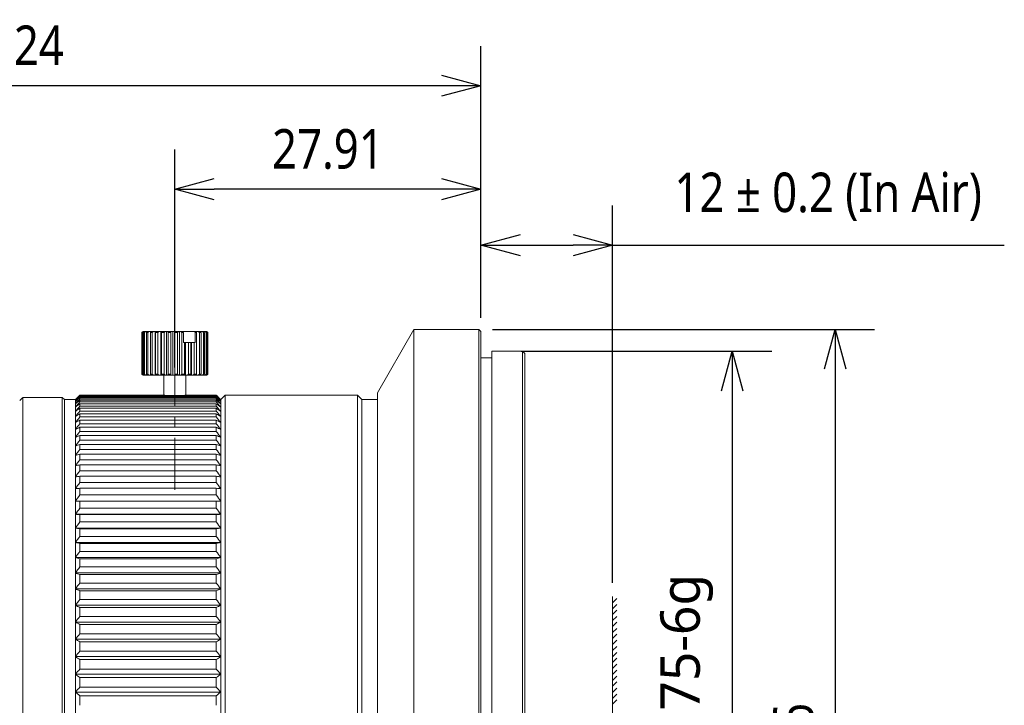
# Model space of a CAD drawing. Header units: millimetres. Extents: x 2024 to 2227, y -140 to -14.
# Tile 12 of 12: x 2137 to 2227, y -77 to -14. Entities that reach past the tile are written whole.
import ezdxf

# ---------------------------------------------------------------- set-up
doc = ezdxf.new("R2010")
doc.units = ezdxf.units.MM
doc.header["$LTSCALE"] = 0.03
doc.linetypes.add('CENTER', pattern=[50.8, 31.75, -6.35, 6.35, -6.35])
doc.layers.get('0').update_dxf_attribs({"lineweight": 15})
doc.layers.add('1', color=7, linetype='Continuous', true_color=0xffffff)
doc.layers.add('3', color=7, linetype='Continuous', true_color=0xffffff)
doc.styles.get("Standard").update_dxf_attribs({"font": 'Roboto-Regular.ttf', "width": 0.85})
doc.dimstyles.new('1', dxfattribs={"dimscale": 20, "dimtxt": 0.18, "dimasz": 0.18, "dimexe": 0.18, "dimexo": 0.0625, "dimgap": 0.09, "dimtad": 1, "dimdsep": 46, "dimtxsty": 'Standard', "dimblk": 'OPEN30', "dimcen": 0.09, "dimadec": 0, "dimazin": 0, "dimtfac": 1, "dimtmove": 0, "dimatfit": 3, "dimldrblk": 'OPEN30', "dimfxl": 1, "dimtolj": 1, "dimtzin": 0, "dimarcsym": 0})

# ---------------------------------------------------------------- blocks, each defined once
blk = doc.blocks.new('_Open30')
at = {"color": 0, "linetype": 'ByBlock', "lineweight": -2}
for p, q in [((-1, 0.268), (0, 0)), ((0, 0), (-1, -0.268)), ((0, 0), (-1, 0))]:
    blk.add_line(p, q, dxfattribs=at)
blk = doc.blocks.new('*D11')
at = {"color": 0, "lineweight": -2}
for p, q in [((2179.54, -41.509), (2179.54, -31.287)), ((2191.535, -65.666), (2191.535, -31.287)), ((2183.14, -34.887), (2187.935, -34.887)), ((2191.535, -34.887), (2227.257, -34.887))]:
    blk.add_line(p, q, dxfattribs=at)
at = {"layer": 'Defpoints', "color": 0}
for p in [(2191.535, -34.887), (2179.54, -42.759), (2191.535, -66.916)]:
    blk.add_point(p, dxfattribs=at)
at = {"color": 0, "linetype": 'ByBlock', "lineweight": -2, "xscale": 3.6, "yscale": 3.6, "zscale": 3.6, "rotation": 180}
blk.add_blockref('_Open30', (2179.54, -34.887), dxfattribs=at)
at = {"color": 0, "linetype": 'ByBlock', "lineweight": -2, "xscale": 3.6, "yscale": 3.6, "zscale": 3.6}
blk.add_blockref('_Open30', (2191.535, -34.887), dxfattribs=at)
at = {"color": 0, "lineweight": 18, "insert": (2211.196, -30.475), "char_height": 3.6, "attachment_point": 5}
blk.add_mtext('\\A1;\\A1;12 %%p 0.2 (In Air)', dxfattribs=at)
blk = doc.blocks.new('*D12')
at = {"color": 0, "lineweight": -2}
for p, q in [((2180.59, -42.559), (2215.431, -42.559)), ((2211.831, -46.159), (2211.831, -114.955)), ((2180.59, -118.555), (2215.431, -118.555))]:
    blk.add_line(p, q, dxfattribs=at)
at = {"layer": 'Defpoints', "color": 0}
for p in [(2179.34, -42.559), (2179.34, -118.555), (2211.831, -118.555)]:
    blk.add_point(p, dxfattribs=at)
at = {"color": 0, "linetype": 'ByBlock', "lineweight": -2, "xscale": 3.6, "yscale": 3.6, "zscale": 3.6}
for p, rotation in [((2211.831, -42.559), 90), ((2211.831, -118.555), 270)]:
    blk.add_blockref('_Open30', p, dxfattribs=dict(at, rotation=rotation))
at = {"color": 0, "lineweight": 18, "insert": (2208.092, -80.557), "char_height": 3.6, "attachment_point": 5, "rotation": 90}
blk.add_mtext('\\A1;{\\fArial|b0|i0|c134|p34;%%c\\A1;\\fRoboto|b0|i0|c0|p2;76}', dxfattribs=at)
blk = doc.blocks.new('*D14')
at = {"color": 0, "lineweight": -2}
for p, q in [((2151.625, -46.043), (2151.625, -26.184)), ((2179.54, -41.509), (2179.54, -26.184)), ((2175.94, -29.784), (2155.225, -29.784))]:
    blk.add_line(p, q, dxfattribs=at)
at = {"layer": 'Defpoints', "color": 0}
for p in [(2151.625, -29.784), (2179.54, -42.759), (2151.625, -47.293)]:
    blk.add_point(p, dxfattribs=at)
at = {"color": 0, "linetype": 'ByBlock', "lineweight": -2, "xscale": 3.6, "yscale": 3.6, "zscale": 3.6, "rotation": 180}
blk.add_blockref('_Open30', (2151.625, -29.784), dxfattribs=at)
at = {"color": 0, "linetype": 'ByBlock', "lineweight": -2, "xscale": 3.6, "yscale": 3.6, "zscale": 3.6}
blk.add_blockref('_Open30', (2179.54, -29.784), dxfattribs=at)
at = {"color": 0, "insert": (2165.583, -26.146), "char_height": 3.6, "attachment_point": 5}
blk.add_mtext('\\A1;27.91', dxfattribs=at)
blk = doc.blocks.new('*D15')
at = {"color": 0, "lineweight": -2}
for p, q in [((2093.297, -45.836), (2093.297, -16.757)), ((2179.54, -41.509), (2179.54, -16.757)), ((2175.94, -20.357), (2096.897, -20.357))]:
    blk.add_line(p, q, dxfattribs=at)
at = {"layer": 'Defpoints', "color": 0}
for p in [(2093.297, -20.357), (2179.54, -42.759), (2093.297, -47.086)]:
    blk.add_point(p, dxfattribs=at)
at = {"color": 0, "linetype": 'ByBlock', "lineweight": -2, "xscale": 3.6, "yscale": 3.6, "zscale": 3.6, "rotation": 180}
blk.add_blockref('_Open30', (2093.297, -20.357), dxfattribs=at)
at = {"color": 0, "linetype": 'ByBlock', "lineweight": -2, "xscale": 3.6, "yscale": 3.6, "zscale": 3.6}
blk.add_blockref('_Open30', (2179.54, -20.357), dxfattribs=at)
at = {"color": 0, "insert": (2136.418, -16.707), "char_height": 3.6, "attachment_point": 5}
blk.add_mtext('\\A1;86.24', dxfattribs=at)
blk = doc.blocks.new('*D16')
at = {"color": 0, "lineweight": -2}
for p, q in [((2183.19, -44.559), (2206.05, -44.559)), ((2202.45, -48.159), (2202.45, -112.955)), ((2184, -116.555), (2206.05, -116.555))]:
    blk.add_line(p, q, dxfattribs=at)
at = {"layer": 'Defpoints', "color": 0}
for p in [(2181.94, -44.559), (2182.75, -116.555), (2202.45, -116.555)]:
    blk.add_point(p, dxfattribs=at)
at = {"color": 0, "linetype": 'ByBlock', "lineweight": -2, "xscale": 3.6, "yscale": 3.6, "zscale": 3.6}
for p, rotation in [((2202.45, -44.559), 90), ((2202.45, -116.555), 270)]:
    blk.add_blockref('_Open30', p, dxfattribs=dict(at, rotation=rotation))
at = {"color": 0, "lineweight": 18, "insert": (2198.299, -80.557), "char_height": 3.6, "attachment_point": 5, "rotation": 90}
blk.add_mtext('\\A1;{\\W1;\\fRoboto|b0|i0|c0|p2;\\C7;M\\A1;72*P0.75-6g}', dxfattribs=at)

msp = doc.modelspace()

# ---------------------------------------------------------------- linework, layer by layer
at = {"color": 7, "linetype": 'Continuous'}
msp.add_line((2191.535, -66.916), (2191.535, -93.087), dxfattribs=at)
at = {"lineweight": 18}
for p, q in [((2191.535, -67.469), (2191.923, -67.082)), ((2191.535, -68.026), (2191.923, -67.638)), ((2191.535, -68.549), (2191.923, -68.162)), ((2191.535, -69.105), (2191.923, -68.718)), ((2191.535, -69.636), (2191.923, -69.249)), ((2191.535, -70.193), (2191.923, -69.805)), ((2191.535, -70.716), (2191.923, -70.329)), ((2191.535, -71.272), (2191.923, -70.885)), ((2191.535, -71.834), (2191.923, -71.446)), ((2191.535, -72.39), (2191.923, -72.003)), ((2191.535, -72.913), (2191.923, -72.526)), ((2191.535, -73.47), (2191.923, -73.082)), ((2191.535, -74), (2191.923, -73.613)), ((2191.535, -74.557), (2191.923, -74.169)), ((2191.535, -75.08), (2191.923, -74.693)), ((2191.535, -75.636), (2191.923, -75.249)), ((2191.535, -76.193), (2191.923, -75.805)), ((2191.535, -76.716), (2191.923, -76.329))]:
    msp.add_line(p, q, dxfattribs=at)
at = {"layer": '1', "color": 1, "linetype": 'CENTER', "lineweight": 13, "ltscale": 5}
msp.add_line((2151.625, -57.197), (2151.625, -40.247), dxfattribs=at)
at = {"layer": '1', "color": 7, "linetype": 'Continuous', "lineweight": 18}
for p, q in [((2173.425, -42.559), (2170.11, -48.359)), ((2173.425, -42.559), (2173.425, -80.557)), ((2179.34, -42.559), (2173.425, -42.559)), ((2179.34, -42.559), (2179.34, -80.557)), ((2179.54, -42.759), (2179.34, -42.559)), ((2179.54, -42.759), (2179.54, -80.557)), ((2180.54, -44.559), (2180.54, -80.557)), ((2183.34, -44.559), (2180.54, -44.559)), ((2183.54, -44.759), (2183.34, -44.559)), ((2183.34, -44.559), (2183.34, -80.557)), ((2183.54, -44.759), (2183.54, -80.557)), ((2180.54, -45.159), (2179.54, -45.159)), ((2170.11, -48.359), (2170.11, -80.557)), ((2137.662, -48.858), (2137.481, -49.039)), ((2137.661, -48.859), (2137.665, -48.859)), ((2139.661, -48.761), (2137.763, -48.761)), ((2137.763, -112.357), (2137.763, -48.761)), ((2139.661, -48.757), (2139.661, -48.761)), ((2141.358, -48.757), (2139.661, -48.757)), ((2141.561, -48.959), (2141.358, -48.757)), ((2141.358, -48.757), (2141.358, -80.557)), ((2142.561, -48.959), (2141.561, -48.959)), ((2141.561, -48.959), (2141.561, -80.557)), ((2142.563, -48.957), (2142.561, -48.959)), ((2142.561, -48.959), (2142.561, -80.557)), ((2142.963, -48.583), (2142.963, -48.559)), ((2142.963, -48.559), (2150.708, -48.559)), ((2155.408, -48.583), (2142.963, -48.583)), ((2142.963, -48.693), (2142.963, -48.624)), ((2142.963, -48.624), (2155.408, -48.624)), ((2155.408, -48.693), (2142.963, -48.693)), ((2142.963, -48.891), (2142.963, -48.776)), ((2142.963, -48.776), (2155.408, -48.776)), ((2155.408, -48.891), (2142.963, -48.891)), ((2142.963, -49.176), (2142.963, -49.016)), ((2142.963, -49.016), (2155.408, -49.016)), ((2155.408, -49.176), (2142.963, -49.176)), ((2142.963, -49.547), (2142.963, -49.341)), ((2142.963, -49.341), (2155.408, -49.341)), ((2152.543, -48.559), (2155.408, -48.559)), ((2155.408, -48.583), (2155.408, -48.559)), ((2155.408, -48.693), (2155.408, -48.624)), ((2155.408, -48.891), (2155.408, -48.776)), ((2155.408, -49.176), (2155.408, -49.016)), ((2155.408, -49.547), (2155.408, -49.341)), ((2155.811, -48.959), (2155.808, -48.957)), ((2156.213, -48.557), (2155.811, -48.959)), ((2155.811, -48.959), (2155.811, -80.557)), ((2168.268, -48.557), (2156.213, -48.557)), ((2156.213, -112.557), (2156.213, -48.557)), ((2168.268, -48.557), (2168.268, -80.557)), ((2168.668, -48.957), (2168.268, -48.557)), ((2168.668, -48.957), (2168.668, -80.557)), ((2170.11, -48.957), (2168.668, -48.957)), ((2155.408, -49.547), (2142.963, -49.547)), ((2142.963, -50.003), (2142.963, -49.753)), ((2142.963, -49.753), (2155.408, -49.753)), ((2155.408, -50.003), (2142.963, -50.003)), ((2142.963, -50.542), (2142.963, -50.248)), ((2142.963, -50.248), (2155.408, -50.248)), ((2155.408, -50.003), (2155.408, -49.753)), ((2155.408, -50.542), (2155.408, -50.248)), ((2155.408, -50.542), (2142.963, -50.542)), ((2142.963, -51.164), (2142.963, -50.827)), ((2142.963, -50.827), (2155.408, -50.827)), ((2155.408, -51.164), (2142.963, -51.164)), ((2155.408, -51.164), (2155.408, -50.827)), ((2142.963, -51.867), (2142.963, -51.488)), ((2142.963, -51.488), (2155.408, -51.488)), ((2155.408, -51.867), (2142.963, -51.867)), ((2155.408, -51.867), (2155.408, -51.488)), ((2142.963, -52.648), (2142.963, -52.227)), ((2142.963, -52.227), (2155.408, -52.227)), ((2155.408, -52.648), (2142.963, -52.648)), ((2155.408, -52.648), (2155.408, -52.227)), ((2142.963, -53.505), (2142.963, -53.045)), ((2142.963, -53.045), (2155.408, -53.045)), ((2155.408, -53.505), (2142.963, -53.505)), ((2155.408, -53.505), (2155.408, -53.045)), ((2142.963, -54.437), (2142.963, -53.938)), ((2142.963, -53.938), (2155.408, -53.938)), ((2155.408, -54.437), (2142.963, -54.437)), ((2155.408, -54.437), (2155.408, -53.938)), ((2142.963, -54.904), (2155.408, -54.904)), ((2142.963, -55.44), (2142.963, -54.904)), ((2155.408, -55.44), (2142.963, -55.44)), ((2155.408, -55.44), (2155.408, -54.904)), ((2142.963, -55.94), (2155.408, -55.94)), ((2142.963, -56.512), (2142.963, -55.94)), ((2155.408, -56.512), (2142.963, -56.512)), ((2155.408, -56.512), (2155.408, -55.94)), ((2142.963, -57.044), (2155.408, -57.044)), ((2142.963, -57.65), (2142.963, -57.044)), ((2155.408, -57.65), (2155.408, -57.044)), ((2155.408, -57.65), (2142.963, -57.65)), ((2142.963, -58.212), (2155.408, -58.212)), ((2142.963, -58.851), (2142.963, -58.212)), ((2155.408, -58.851), (2155.408, -58.212)), ((2155.408, -58.851), (2142.963, -58.851)), ((2142.563, -59.412), (2155.808, -59.412)), ((2142.963, -59.442), (2155.408, -59.442)), ((2142.963, -60.111), (2142.963, -59.442)), ((2155.408, -60.111), (2142.963, -60.111)), ((2155.408, -60.111), (2155.408, -59.442)), ((2142.563, -60.67), (2155.808, -60.67)), ((2142.963, -60.729), (2155.408, -60.729)), ((2142.963, -61.428), (2142.963, -60.729)), ((2155.408, -61.428), (2155.408, -60.729)), ((2155.408, -61.428), (2142.963, -61.428)), ((2142.563, -61.983), (2155.808, -61.983)), ((2142.963, -62.071), (2155.408, -62.071)), ((2142.963, -62.797), (2142.963, -62.071)), ((2155.408, -62.797), (2142.963, -62.797)), ((2155.408, -62.797), (2155.408, -62.071)), ((2142.563, -63.346), (2155.808, -63.346)), ((2142.963, -64.214), (2142.963, -63.463)), ((2142.963, -63.463), (2155.408, -63.463)), ((2155.408, -64.214), (2155.408, -63.463)), ((2155.408, -64.214), (2142.963, -64.214)), ((2142.563, -64.757), (2155.808, -64.757)), ((2142.963, -65.676), (2142.963, -64.903)), ((2142.963, -64.903), (2155.408, -64.903)), ((2155.408, -65.676), (2155.408, -64.903)), ((2142.563, -66.211), (2155.808, -66.211)), ((2155.408, -65.676), (2142.963, -65.676)), ((2142.963, -67.179), (2142.963, -66.385)), ((2142.963, -66.385), (2155.408, -66.385)), ((2155.408, -67.179), (2155.408, -66.385)), ((2155.408, -67.179), (2142.963, -67.179)), ((2142.563, -67.704), (2155.808, -67.704)), ((2142.963, -67.906), (2155.408, -67.906)), ((2142.963, -68.719), (2142.963, -67.906)), ((2155.408, -68.719), (2155.408, -67.906)), ((2155.408, -68.719), (2142.963, -68.719)), ((2142.563, -69.233), (2155.808, -69.233)), ((2142.963, -69.461), (2155.408, -69.461)), ((2142.963, -70.291), (2142.963, -69.461)), ((2155.408, -70.291), (2155.408, -69.461)), ((2142.563, -70.792), (2155.808, -70.792)), ((2155.408, -70.291), (2142.963, -70.291)), ((2142.963, -71.047), (2155.408, -71.047)), ((2142.963, -71.891), (2142.963, -71.047)), ((2155.408, -71.891), (2155.408, -71.047)), ((2142.563, -72.378), (2155.808, -72.378)), ((2155.408, -71.891), (2142.963, -71.891)), ((2142.963, -72.659), (2155.408, -72.659)), ((2142.963, -73.516), (2142.963, -72.659)), ((2155.408, -73.516), (2155.408, -72.659)), ((2155.408, -73.516), (2142.963, -73.516)), ((2142.563, -73.987), (2155.808, -73.987)), ((2142.963, -74.293), (2155.408, -74.293)), ((2142.963, -75.159), (2142.963, -74.293)), ((2155.408, -75.159), (2155.408, -74.293)), ((2155.408, -75.159), (2142.963, -75.159)), ((2142.563, -75.614), (2155.808, -75.614)), ((2142.963, -76.817), (2142.963, -75.944)), ((2142.963, -75.944), (2155.408, -75.944)), ((2155.408, -76.817), (2155.408, -75.944))]:
    msp.add_line(p, q, dxfattribs=at)
msp.add_open_spline([(2137.763, -48.761), (2137.734, -48.79), (2137.705, -48.819), (2137.672, -48.852), (2137.668, -48.856), (2137.665, -48.859)], degree=3, knots=[0, 0, 0, 0, 0.892817, 0.892817, 1, 1, 1, 1], dxfattribs=at)
for points in [[(2142.563, -48.957), (2142.696, -48.824), (2142.829, -48.692), (2142.963, -48.559)], [(2142.963, -48.583), (2142.829, -48.722), (2142.696, -48.861), (2142.563, -49)], [(2142.563, -49), (2142.696, -48.875), (2142.829, -48.749), (2142.963, -48.624)], [(2142.963, -48.693), (2142.829, -48.839), (2142.696, -48.984), (2142.563, -49.13)], [(2142.563, -49.13), (2142.696, -49.012), (2142.829, -48.894), (2142.963, -48.776)], [(2142.963, -48.891), (2142.829, -49.043), (2142.696, -49.194), (2142.563, -49.346)], [(2142.563, -49.346), (2142.696, -49.236), (2142.829, -49.126), (2142.963, -49.016)], [(2142.963, -49.176), (2142.829, -49.333), (2142.696, -49.49), (2142.563, -49.648)], [(2142.563, -49.648), (2142.696, -49.545), (2142.829, -49.443), (2142.963, -49.341)], [(2155.408, -48.559), (2155.542, -48.692), (2155.676, -48.824), (2155.808, -48.957)], [(2155.808, -49), (2155.676, -48.861), (2155.542, -48.722), (2155.408, -48.583)], [(2155.408, -48.624), (2155.542, -48.749), (2155.676, -48.875), (2155.808, -49)], [(2155.808, -49.13), (2155.676, -48.984), (2155.542, -48.839), (2155.408, -48.693)], [(2155.408, -48.776), (2155.542, -48.894), (2155.676, -49.012), (2155.808, -49.13)], [(2155.808, -49.346), (2155.676, -49.194), (2155.542, -49.043), (2155.408, -48.891)], [(2155.408, -49.016), (2155.542, -49.126), (2155.676, -49.236), (2155.808, -49.346)], [(2155.808, -49.648), (2155.676, -49.49), (2155.542, -49.333), (2155.408, -49.176)], [(2155.408, -49.341), (2155.542, -49.443), (2155.676, -49.545), (2155.808, -49.648)], [(2142.963, -49.547), (2142.829, -49.709), (2142.696, -49.871), (2142.563, -50.034)], [(2142.563, -50.034), (2142.696, -49.94), (2142.829, -49.846), (2142.963, -49.753)], [(2142.963, -50.003), (2142.829, -50.169), (2142.696, -50.336), (2142.563, -50.504)], [(2142.563, -50.504), (2142.696, -50.418), (2142.829, -50.333), (2142.963, -50.248)], [(2155.808, -50.034), (2155.676, -49.871), (2155.542, -49.709), (2155.408, -49.547)], [(2155.408, -49.753), (2155.542, -49.846), (2155.676, -49.94), (2155.808, -50.034)], [(2155.808, -50.504), (2155.676, -50.336), (2155.542, -50.169), (2155.408, -50.003)], [(2155.408, -50.248), (2155.542, -50.333), (2155.676, -50.418), (2155.808, -50.504)], [(2142.963, -50.542), (2142.829, -50.713), (2142.696, -50.884), (2142.563, -51.056)], [(2142.563, -51.056), (2142.696, -50.98), (2142.829, -50.903), (2142.963, -50.827)], [(2142.963, -51.164), (2142.829, -51.339), (2142.696, -51.514), (2142.563, -51.689)], [(2155.808, -51.056), (2155.676, -50.884), (2155.542, -50.713), (2155.408, -50.542)], [(2155.408, -50.827), (2155.542, -50.903), (2155.676, -50.98), (2155.808, -51.056)], [(2155.808, -51.689), (2155.676, -51.514), (2155.542, -51.339), (2155.408, -51.164)], [(2142.563, -51.689), (2142.696, -51.622), (2142.829, -51.555), (2142.963, -51.488)], [(2142.963, -51.867), (2142.829, -52.044), (2142.696, -52.223), (2142.563, -52.401)], [(2155.408, -51.488), (2155.542, -51.555), (2155.676, -51.622), (2155.808, -51.689)], [(2155.808, -52.401), (2155.676, -52.223), (2155.542, -52.044), (2155.408, -51.867)], [(2142.563, -52.401), (2142.696, -52.343), (2142.829, -52.285), (2142.963, -52.227)], [(2142.963, -52.648), (2142.829, -52.828), (2142.696, -53.009), (2142.563, -53.191)], [(2155.408, -52.227), (2155.542, -52.285), (2155.676, -52.343), (2155.808, -52.401)], [(2155.808, -53.191), (2155.676, -53.009), (2155.542, -52.828), (2155.408, -52.648)], [(2142.563, -53.191), (2142.696, -53.142), (2142.829, -53.094), (2142.963, -53.045)], [(2142.963, -53.505), (2142.829, -53.688), (2142.696, -53.871), (2142.563, -54.055)], [(2155.408, -53.045), (2155.542, -53.094), (2155.676, -53.142), (2155.808, -53.191)], [(2155.808, -54.055), (2155.676, -53.871), (2155.542, -53.688), (2155.408, -53.505)], [(2142.563, -54.055), (2142.696, -54.016), (2142.829, -53.977), (2142.963, -53.938)], [(2142.963, -54.437), (2142.829, -54.622), (2142.696, -54.807), (2142.563, -54.992)], [(2155.408, -53.938), (2155.542, -53.977), (2155.676, -54.016), (2155.808, -54.055)], [(2155.808, -54.992), (2155.676, -54.807), (2155.542, -54.622), (2155.408, -54.437)], [(2142.563, -54.992), (2142.696, -54.963), (2142.829, -54.933), (2142.963, -54.904)], [(2142.963, -55.44), (2142.829, -55.626), (2142.696, -55.812), (2142.563, -55.999)], [(2155.408, -54.904), (2155.542, -54.933), (2155.676, -54.963), (2155.808, -54.992)], [(2155.808, -55.999), (2155.676, -55.812), (2155.542, -55.626), (2155.408, -55.44)], [(2142.563, -55.999), (2142.696, -55.98), (2142.829, -55.96), (2142.963, -55.94)], [(2142.963, -56.512), (2142.829, -56.699), (2142.696, -56.886), (2142.563, -57.074)], [(2155.408, -55.94), (2155.542, -55.96), (2155.676, -55.98), (2155.808, -55.999)], [(2155.808, -57.074), (2155.676, -56.886), (2155.542, -56.699), (2155.408, -56.512)], [(2142.563, -57.074), (2142.696, -57.064), (2142.829, -57.054), (2142.963, -57.044)], [(2155.408, -57.044), (2155.542, -57.054), (2155.676, -57.064), (2155.808, -57.074)], [(2142.963, -57.65), (2142.829, -57.837), (2142.696, -58.025), (2142.563, -58.212)], [(2142.563, -58.212), (2142.696, -58.212), (2142.829, -58.212), (2142.963, -58.212)], [(2155.808, -58.212), (2155.676, -58.025), (2155.542, -57.837), (2155.408, -57.65)], [(2155.408, -58.212), (2155.542, -58.212), (2155.676, -58.212), (2155.808, -58.212)], [(2142.963, -58.851), (2142.829, -59.038), (2142.696, -59.225), (2142.563, -59.412)], [(2155.808, -59.412), (2155.676, -59.225), (2155.542, -59.038), (2155.408, -58.851)], [(2142.563, -59.412), (2142.696, -59.422), (2142.829, -59.432), (2142.963, -59.442)], [(2142.963, -60.111), (2142.829, -60.297), (2142.696, -60.484), (2142.563, -60.67)], [(2155.408, -59.442), (2155.542, -59.432), (2155.676, -59.422), (2155.808, -59.412)], [(2155.808, -60.67), (2155.676, -60.484), (2155.542, -60.297), (2155.408, -60.111)], [(2142.563, -60.67), (2142.696, -60.69), (2142.829, -60.71), (2142.963, -60.729)], [(2155.408, -60.729), (2155.542, -60.71), (2155.676, -60.69), (2155.808, -60.67)], [(2142.963, -61.428), (2142.829, -61.612), (2142.696, -61.798), (2142.563, -61.983)], [(2155.808, -61.983), (2155.676, -61.798), (2155.542, -61.612), (2155.408, -61.428)], [(2142.563, -61.983), (2142.696, -62.012), (2142.829, -62.042), (2142.963, -62.071)], [(2142.963, -62.797), (2142.829, -62.979), (2142.696, -63.163), (2142.563, -63.346)], [(2155.408, -62.071), (2155.542, -62.042), (2155.676, -62.012), (2155.808, -61.983)], [(2155.808, -63.346), (2155.676, -63.163), (2155.542, -62.979), (2155.408, -62.797)], [(2142.563, -63.346), (2142.696, -63.385), (2142.829, -63.424), (2142.963, -63.463)], [(2155.408, -63.463), (2155.542, -63.424), (2155.676, -63.385), (2155.808, -63.346)], [(2142.963, -64.214), (2142.829, -64.395), (2142.696, -64.576), (2142.563, -64.757)], [(2155.808, -64.757), (2155.676, -64.576), (2155.542, -64.395), (2155.408, -64.214)], [(2142.563, -64.757), (2142.696, -64.806), (2142.829, -64.854), (2142.963, -64.903)], [(2155.408, -64.903), (2155.542, -64.854), (2155.676, -64.806), (2155.808, -64.757)], [(2142.963, -65.676), (2142.829, -65.854), (2142.696, -66.032), (2142.563, -66.211)], [(2142.563, -66.211), (2142.696, -66.269), (2142.829, -66.327), (2142.963, -66.385)], [(2155.808, -66.211), (2155.676, -66.032), (2155.542, -65.854), (2155.408, -65.676)], [(2155.408, -66.385), (2155.542, -66.327), (2155.676, -66.269), (2155.808, -66.211)], [(2142.963, -67.179), (2142.829, -67.354), (2142.696, -67.529), (2142.563, -67.704)], [(2155.808, -67.704), (2155.676, -67.529), (2155.542, -67.354), (2155.408, -67.179)], [(2142.563, -67.704), (2142.696, -67.771), (2142.829, -67.839), (2142.963, -67.906)], [(2155.408, -67.906), (2155.542, -67.839), (2155.676, -67.771), (2155.808, -67.704)], [(2142.963, -68.719), (2142.829, -68.89), (2142.696, -69.061), (2142.563, -69.233)], [(2155.808, -69.233), (2155.676, -69.061), (2155.542, -68.89), (2155.408, -68.719)], [(2142.563, -69.233), (2142.696, -69.309), (2142.829, -69.385), (2142.963, -69.461)], [(2155.408, -69.461), (2155.542, -69.385), (2155.676, -69.309), (2155.808, -69.233)], [(2142.963, -70.291), (2142.829, -70.458), (2142.696, -70.625), (2142.563, -70.792)], [(2142.563, -70.792), (2142.696, -70.877), (2142.829, -70.962), (2142.963, -71.047)], [(2155.808, -70.792), (2155.676, -70.625), (2155.542, -70.458), (2155.408, -70.291)], [(2155.408, -71.047), (2155.542, -70.962), (2155.676, -70.877), (2155.808, -70.792)], [(2142.963, -71.891), (2142.829, -72.053), (2142.696, -72.216), (2142.563, -72.378)], [(2142.563, -72.378), (2142.696, -72.472), (2142.829, -72.566), (2142.963, -72.659)], [(2155.808, -72.378), (2155.676, -72.216), (2155.542, -72.053), (2155.408, -71.891)], [(2155.408, -72.659), (2155.542, -72.566), (2155.676, -72.472), (2155.808, -72.378)], [(2142.963, -73.516), (2142.829, -73.672), (2142.696, -73.83), (2142.563, -73.987)], [(2155.808, -73.987), (2155.676, -73.83), (2155.542, -73.672), (2155.408, -73.516)], [(2142.563, -73.987), (2142.696, -74.089), (2142.829, -74.191), (2142.963, -74.293)], [(2155.408, -74.293), (2155.542, -74.191), (2155.676, -74.089), (2155.808, -73.987)], [(2142.963, -75.159), (2142.829, -75.31), (2142.696, -75.462), (2142.563, -75.614)], [(2155.808, -75.614), (2155.676, -75.462), (2155.542, -75.31), (2155.408, -75.159)], [(2142.563, -75.614), (2142.696, -75.724), (2142.829, -75.834), (2142.963, -75.944)], [(2155.408, -75.944), (2155.542, -75.834), (2155.676, -75.724), (2155.808, -75.614)]]:
    msp.add_open_spline(points, degree=3, dxfattribs=at)
at = {"layer": '3', "color": 7, "linetype": 'Continuous', "lineweight": 18}
for p, q in [((2148.626, -42.847), (2148.626, -46.647)), ((2148.626, -42.847), (2148.641, -42.847)), ((2148.679, -42.847), (2148.643, -42.847)), ((2148.643, -46.647), (2148.643, -42.847)), ((2148.679, -42.847), (2148.679, -46.647)), ((2148.725, -42.747), (2148.691, -42.781)), ((2148.734, -42.747), (2148.726, -42.747)), ((2148.734, -42.747), (2148.796, -42.747)), ((2148.861, -42.847), (2148.777, -42.847)), ((2148.777, -46.647), (2148.777, -42.847)), ((2148.845, -42.747), (2148.796, -42.747)), ((2148.845, -42.747), (2148.989, -42.747)), ((2148.861, -42.847), (2148.861, -46.647)), ((2149.077, -42.747), (2148.989, -42.747)), ((2149.164, -42.847), (2149.034, -42.847)), ((2149.034, -46.647), (2149.034, -42.847)), ((2149.077, -42.747), (2149.298, -42.747)), ((2149.164, -42.847), (2149.164, -46.647)), ((2149.42, -42.747), (2149.298, -42.747)), ((2149.574, -42.847), (2149.405, -42.847)), ((2149.405, -46.647), (2149.405, -42.847)), ((2149.42, -42.747), (2149.708, -42.747)), ((2149.574, -42.847), (2149.574, -46.647)), ((2149.847, -42.747), (2149.708, -42.747)), ((2149.86, -42.747), (2149.847, -42.747)), ((2149.847, -46.747), (2149.847, -42.747)), ((2149.86, -42.747), (2150.203, -42.747)), ((2150.074, -42.847), (2149.873, -42.847)), ((2149.873, -46.647), (2149.873, -42.847)), ((2150.074, -42.847), (2150.074, -46.647)), ((2150.335, -42.747), (2150.203, -42.747)), ((2150.377, -42.747), (2150.335, -42.747)), ((2150.335, -46.747), (2150.335, -42.747)), ((2150.377, -42.747), (2150.759, -42.747)), ((2150.642, -42.847), (2150.418, -42.847)), ((2150.418, -46.647), (2150.418, -42.847)), ((2150.642, -42.847), (2150.642, -46.647)), ((2150.88, -42.747), (2150.759, -42.747)), ((2150.949, -42.747), (2150.88, -42.747)), ((2150.88, -46.747), (2150.88, -42.747)), ((2150.949, -42.747), (2151.353, -42.747)), ((2151.253, -42.847), (2151.015, -42.847)), ((2151.015, -46.647), (2151.015, -42.847)), ((2151.253, -42.847), (2151.253, -46.647)), ((2151.458, -42.747), (2151.353, -42.747)), ((2151.55, -42.747), (2151.458, -42.747)), ((2151.458, -46.747), (2151.458, -42.747)), ((2151.55, -42.747), (2151.96, -42.747)), ((2151.88, -42.847), (2151.639, -42.847)), ((2151.639, -46.647), (2151.639, -42.847)), ((2151.88, -42.847), (2151.88, -46.647)), ((2152.042, -42.747), (2151.96, -42.747)), ((2152.154, -42.747), (2152.042, -42.747)), ((2152.042, -46.747), (2152.042, -42.747)), ((2152.154, -42.747), (2152.358, -42.747)), ((2152.403, -42.847), (2152.263, -42.847)), ((2152.263, -46.647), (2152.263, -42.847)), ((2153.431, -42.747), (2152.357, -42.747)), ((2152.403, -42.847), (2152.403, -43.747)), ((2153.431, -42.747), (2153.589, -42.747)), ((2153.588, -42.847), (2153.477, -42.847)), ((2153.477, -43.747), (2153.477, -42.847)), ((2153.588, -42.847), (2153.588, -46.647)), ((2153.59, -42.747), (2153.589, -42.747)), ((2153.59, -46.747), (2153.59, -42.747)), ((2153.729, -42.747), (2153.59, -42.747)), ((2153.729, -42.747), (2153.99, -42.747)), ((2154.017, -42.847), (2153.864, -42.847)), ((2153.864, -46.647), (2153.864, -42.847)), ((2154.098, -42.747), (2153.99, -42.747)), ((2154.017, -42.847), (2154.017, -46.647)), ((2154.098, -42.747), (2154.287, -42.747)), ((2154.341, -42.847), (2154.23, -42.847)), ((2154.23, -46.647), (2154.23, -42.847)), ((2154.359, -42.747), (2154.287, -42.747)), ((2154.341, -42.847), (2154.341, -46.647)), ((2154.359, -42.747), (2154.468, -42.747)), ((2154.501, -42.747), (2154.468, -42.747)), ((2154.547, -42.847), (2154.483, -42.847)), ((2154.483, -46.647), (2154.483, -42.847)), ((2154.501, -42.747), (2154.525, -42.747)), ((2154.547, -42.847), (2154.547, -46.647)), ((2154.625, -42.847), (2154.61, -42.847)), ((2154.61, -46.647), (2154.61, -42.847)), ((2154.625, -42.847), (2154.625, -46.647)), ((2152.403, -43.747), (2152.496, -43.747)), ((2152.496, -43.747), (2152.609, -43.747)), ((2152.496, -43.747), (2152.496, -46.647)), ((2152.609, -43.747), (2152.858, -43.747)), ((2152.609, -46.747), (2152.609, -43.747)), ((2152.858, -43.747), (2153.073, -43.747)), ((2152.858, -46.647), (2152.858, -43.747)), ((2153.073, -43.747), (2153.073, -46.647)), ((2153.073, -43.747), (2153.132, -43.747)), ((2153.132, -43.747), (2153.4, -43.747)), ((2153.132, -46.747), (2153.132, -43.747)), ((2153.4, -43.747), (2153.477, -43.747)), ((2153.4, -46.647), (2153.4, -43.747)), ((2148.643, -46.647), (2148.679, -46.647)), ((2148.777, -46.647), (2148.861, -46.647)), ((2149.034, -46.647), (2149.164, -46.647)), ((2149.405, -46.647), (2149.574, -46.647)), ((2149.873, -46.647), (2150.074, -46.647)), ((2150.418, -46.647), (2150.642, -46.647)), ((2151.015, -46.647), (2151.253, -46.647)), ((2151.639, -46.647), (2151.88, -46.647)), ((2152.263, -46.647), (2152.496, -46.647)), ((2152.858, -46.647), (2153.073, -46.647)), ((2153.4, -46.647), (2153.588, -46.647)), ((2153.864, -46.647), (2154.017, -46.647)), ((2154.23, -46.647), (2154.341, -46.647)), ((2154.483, -46.647), (2154.547, -46.647)), ((2154.61, -46.647), (2154.625, -46.647)), ((2148.726, -46.747), (2148.734, -46.747)), ((2148.796, -46.747), (2148.734, -46.747)), ((2148.796, -46.747), (2148.845, -46.747)), ((2148.989, -46.747), (2148.845, -46.747)), ((2148.989, -46.747), (2149.077, -46.747)), ((2149.298, -46.747), (2149.077, -46.747)), ((2149.298, -46.747), (2149.42, -46.747)), ((2149.708, -46.747), (2149.42, -46.747)), ((2149.708, -46.747), (2149.847, -46.747)), ((2149.847, -46.747), (2149.86, -46.747)), ((2150.203, -46.747), (2149.86, -46.747)), ((2150.203, -46.747), (2150.335, -46.747)), ((2150.335, -46.747), (2150.377, -46.747)), ((2150.759, -46.747), (2150.377, -46.747)), ((2150.625, -46.747), (2150.625, -48.559)), ((2150.759, -46.747), (2150.88, -46.747)), ((2150.88, -46.747), (2150.949, -46.747)), ((2151.353, -46.747), (2150.949, -46.747)), ((2151.353, -46.747), (2151.458, -46.747)), ((2151.458, -46.747), (2151.55, -46.747)), ((2151.96, -46.747), (2151.55, -46.747)), ((2151.96, -46.747), (2152.042, -46.747)), ((2152.042, -46.747), (2152.154, -46.747)), ((2152.551, -46.747), (2152.154, -46.747)), ((2152.551, -46.747), (2152.609, -46.747)), ((2152.609, -46.747), (2152.735, -46.747)), ((2152.625, -48.559), (2152.625, -46.747)), ((2153.102, -46.747), (2152.735, -46.747)), ((2153.102, -46.747), (2153.132, -46.747)), ((2153.132, -46.747), (2153.268, -46.747)), ((2153.589, -46.747), (2153.268, -46.747)), ((2153.589, -46.747), (2153.59, -46.747)), ((2153.59, -46.747), (2153.729, -46.747)), ((2153.99, -46.747), (2153.729, -46.747)), ((2153.99, -46.747), (2154.098, -46.747)), ((2154.287, -46.747), (2154.098, -46.747)), ((2154.287, -46.747), (2154.359, -46.747)), ((2154.468, -46.747), (2154.359, -46.747)), ((2154.468, -46.747), (2154.501, -46.747)), ((2154.525, -46.747), (2154.501, -46.747)), ((2154.525, -46.747), (2154.56, -46.713))]:
    msp.add_line(p, q, dxfattribs=at)
for points in [[(2148.626, -42.847), (2148.659, -42.813), (2148.692, -42.78), (2148.726, -42.747)], [(2148.734, -42.747), (2148.704, -42.78), (2148.674, -42.813), (2148.643, -42.847)], [(2148.679, -42.847), (2148.718, -42.813), (2148.757, -42.78), (2148.796, -42.747)], [(2148.845, -42.747), (2148.822, -42.78), (2148.799, -42.813), (2148.777, -42.847)], [(2148.861, -42.847), (2148.904, -42.813), (2148.946, -42.78), (2148.989, -42.747)], [(2149.077, -42.747), (2149.063, -42.78), (2149.049, -42.813), (2149.034, -42.847)], [(2149.164, -42.847), (2149.208, -42.813), (2149.253, -42.78), (2149.298, -42.747)], [(2149.42, -42.747), (2149.415, -42.78), (2149.41, -42.813), (2149.405, -42.847)], [(2149.574, -42.847), (2149.619, -42.813), (2149.663, -42.78), (2149.708, -42.747)], [(2149.86, -42.747), (2149.865, -42.78), (2149.869, -42.813), (2149.873, -42.847)], [(2150.074, -42.847), (2150.117, -42.813), (2150.16, -42.78), (2150.203, -42.747)], [(2150.377, -42.747), (2150.391, -42.78), (2150.404, -42.813), (2150.418, -42.847)], [(2150.642, -42.847), (2150.681, -42.813), (2150.72, -42.78), (2150.759, -42.747)], [(2150.949, -42.747), (2150.971, -42.78), (2150.993, -42.813), (2151.015, -42.847)], [(2151.253, -42.847), (2151.286, -42.813), (2151.32, -42.78), (2151.353, -42.747)], [(2151.55, -42.747), (2151.58, -42.78), (2151.61, -42.813), (2151.639, -42.847)], [(2151.88, -42.847), (2151.906, -42.813), (2151.933, -42.78), (2151.96, -42.747)], [(2152.154, -42.747), (2152.191, -42.78), (2152.227, -42.813), (2152.263, -42.847)], [(2152.403, -42.847), (2152.388, -42.814), (2152.373, -42.78), (2152.358, -42.747)], [(2153.431, -42.747), (2153.446, -42.78), (2153.461, -42.814), (2153.477, -42.847)], [(2153.588, -42.847), (2153.588, -42.813), (2153.589, -42.78), (2153.589, -42.747)], [(2153.729, -42.747), (2153.774, -42.78), (2153.819, -42.813), (2153.864, -42.847)], [(2154.017, -42.847), (2154.008, -42.813), (2153.999, -42.78), (2153.99, -42.747)], [(2154.098, -42.747), (2154.143, -42.78), (2154.187, -42.813), (2154.23, -42.847)], [(2154.341, -42.847), (2154.323, -42.813), (2154.305, -42.78), (2154.287, -42.747)], [(2154.359, -42.747), (2154.401, -42.78), (2154.442, -42.813), (2154.483, -42.847)], [(2154.547, -42.847), (2154.521, -42.813), (2154.495, -42.78), (2154.468, -42.747)], [(2154.501, -42.747), (2154.537, -42.78), (2154.574, -42.813), (2154.61, -42.847)], [(2154.625, -42.847), (2154.592, -42.813), (2154.559, -42.78), (2154.525, -42.747)], [(2148.726, -46.747), (2148.692, -46.714), (2148.659, -46.681), (2148.626, -46.647)], [(2148.643, -46.647), (2148.674, -46.681), (2148.704, -46.714), (2148.734, -46.747)], [(2148.796, -46.747), (2148.757, -46.714), (2148.718, -46.681), (2148.679, -46.647)], [(2148.777, -46.647), (2148.799, -46.681), (2148.822, -46.714), (2148.845, -46.747)], [(2148.989, -46.747), (2148.946, -46.714), (2148.904, -46.681), (2148.861, -46.647)], [(2149.034, -46.647), (2149.049, -46.681), (2149.063, -46.714), (2149.077, -46.747)], [(2149.298, -46.747), (2149.253, -46.714), (2149.208, -46.681), (2149.164, -46.647)], [(2149.405, -46.647), (2149.41, -46.681), (2149.415, -46.714), (2149.42, -46.747)], [(2149.708, -46.747), (2149.663, -46.714), (2149.619, -46.681), (2149.574, -46.647)], [(2149.873, -46.647), (2149.869, -46.681), (2149.865, -46.714), (2149.86, -46.747)], [(2150.203, -46.747), (2150.16, -46.714), (2150.117, -46.681), (2150.074, -46.647)], [(2150.418, -46.647), (2150.404, -46.681), (2150.391, -46.714), (2150.377, -46.747)], [(2150.759, -46.747), (2150.72, -46.714), (2150.681, -46.681), (2150.642, -46.647)], [(2151.015, -46.647), (2150.993, -46.681), (2150.971, -46.714), (2150.949, -46.747)], [(2151.353, -46.747), (2151.32, -46.714), (2151.286, -46.681), (2151.253, -46.647)], [(2151.639, -46.647), (2151.61, -46.681), (2151.58, -46.714), (2151.55, -46.747)], [(2151.96, -46.747), (2151.933, -46.714), (2151.906, -46.681), (2151.88, -46.647)], [(2152.263, -46.647), (2152.227, -46.681), (2152.191, -46.714), (2152.154, -46.747)], [(2152.551, -46.747), (2152.533, -46.714), (2152.514, -46.681), (2152.496, -46.647)], [(2152.858, -46.647), (2152.818, -46.681), (2152.777, -46.714), (2152.735, -46.747)], [(2153.102, -46.747), (2153.093, -46.714), (2153.083, -46.681), (2153.073, -46.647)], [(2153.4, -46.647), (2153.356, -46.681), (2153.312, -46.714), (2153.268, -46.747)], [(2153.589, -46.747), (2153.589, -46.714), (2153.588, -46.681), (2153.588, -46.647)], [(2153.864, -46.647), (2153.819, -46.681), (2153.774, -46.714), (2153.729, -46.747)], [(2153.99, -46.747), (2153.999, -46.714), (2154.008, -46.681), (2154.017, -46.647)], [(2154.23, -46.647), (2154.187, -46.681), (2154.143, -46.714), (2154.098, -46.747)], [(2154.287, -46.747), (2154.305, -46.714), (2154.323, -46.681), (2154.341, -46.647)], [(2154.483, -46.647), (2154.442, -46.681), (2154.401, -46.714), (2154.359, -46.747)], [(2154.468, -46.747), (2154.495, -46.714), (2154.521, -46.681), (2154.547, -46.647)], [(2154.61, -46.647), (2154.574, -46.681), (2154.537, -46.714), (2154.501, -46.747)], [(2154.525, -46.747), (2154.559, -46.714), (2154.592, -46.681), (2154.625, -46.647)]]:
    msp.add_open_spline(points, degree=3, dxfattribs=at)

# ---------------------------------------------------------------- dimensions: what is measured, and where the dimension line sits
for base, p1, p2, picture, middle in [((2093.297, -20.357), (2179.54, -42.759), (2093.297, -47.086), '*D15', (2136.418, -16.707)), ((2151.6255, -29.7844), (2179.5401, -42.7592), (2151.6255, -47.2927), '*D14', (2165.5828, -26.1461))]:
    dim = msp.add_linear_dim(base=base, p1=p1, p2=p2, dimstyle='1')
    dim.commit()
    dim.dimension.update_dxf_attribs({"geometry": picture, "text_midpoint": middle})
at = {"lineweight": 18}
dim = msp.add_linear_dim(base=(2191.535, -34.887), p1=(2179.54, -42.759), p2=(2191.535, -66.916), text='\\A1;12 %%p 0.2 (In Air)', dimstyle='1', override={"dimtxsty": 'Standard', "dimtol": 1, "dimtp": 0.2, "dimtm": 0.2, "dimtdec": 3, "dimtzin": 8}, dxfattribs=at)
dim.commit()
dim.dimension.update_dxf_attribs({"geometry": '*D11', "text_midpoint": (2211.196, -30.475)})
dim = msp.add_linear_dim(base=(2211.831, -118.555), p1=(2179.34, -42.559), p2=(2179.34, -118.555), angle=90, text='{\\fArial|b0|i0|c134|p34;%%c\\A1;\\fRoboto|b0|i0|c0|p2;<>}', dimstyle='1', override={"dimtxsty": 'Standard'}, dxfattribs=at)
dim.commit()
dim.dimension.update_dxf_attribs({"geometry": '*D12', "text_midpoint": (2211.831, -80.557), "dimtype": 160})
dim = msp.add_linear_dim(base=(2202.45, -116.555), p1=(2181.94, -44.559), p2=(2182.75, -116.555), angle=90, text='{\\W1;\\fRoboto|b0|i0|c0|p2;\\C7;M\\A1;<>*P0.75-6g}', dimstyle='1', override={"dimtxsty": 'Standard'}, dxfattribs=at)
dim.commit()
dim.dimension.update_dxf_attribs({"geometry": '*D16', "text_midpoint": (2198.299, -80.557)})

doc.saveas('drawing.dxf')
